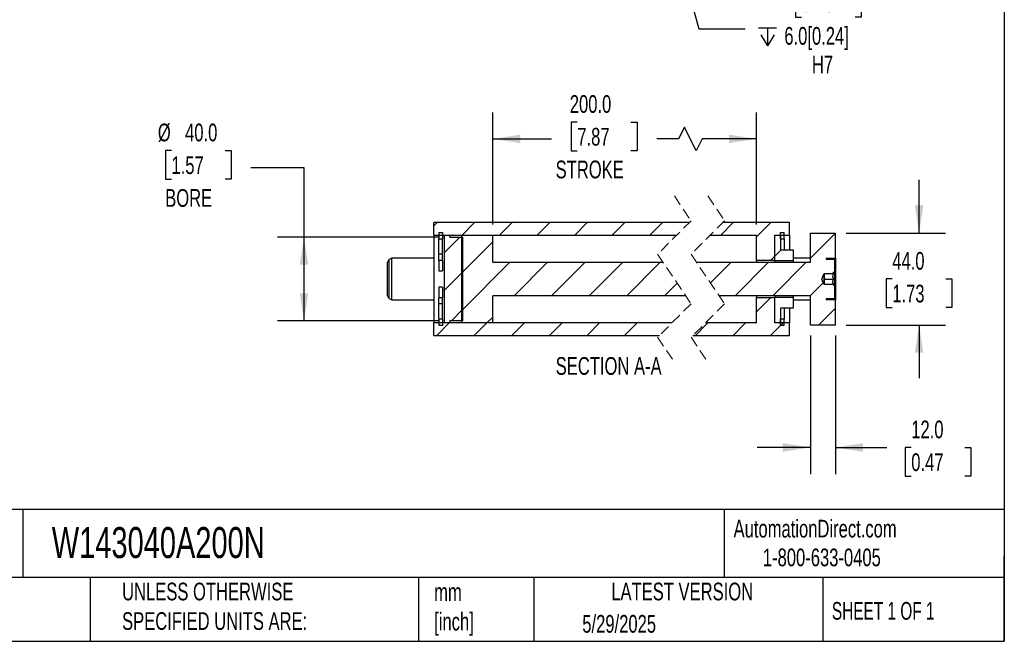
# Model space of a CAD drawing. Header units: millimetres. Extents: x 25 to 1095, y 25 to 838.
# Tile 3 of 5: x 621 to 1092, y 25 to 323. Entities that reach past the tile are written whole.
import ezdxf

# ---------------------------------------------------------------- set-up
doc = ezdxf.new("R2010")
doc.units = ezdxf.units.MM
doc.header["$LTSCALE"] = 4
doc.linetypes.add('SLD-Dashed', pattern=[1.905, 1.27, -0.635])
doc.linetypes.add('SLD-Solid', pattern=[0])
doc.layers.add('DIMENSIONS', color=140, linetype='SLD-Solid', lineweight=25)
doc.layers.add('TEXT', color=140, linetype='SLD-Solid', lineweight=25)
doc.layers.add('HATCH', color=6, linetype='SLD-Solid')
doc.styles.add('SLDTEXTSTYLE0', font='TXT', dxfattribs={"width": 0.7})
doc.styles.add('SLDTEXTSTYLE1', font='TXT', dxfattribs={"width": 0.65})
doc.dimstyles.new('SLDDIMSTYLE0', dxfattribs={"dimtxt": 8.632031, "dimasz": 13.208, "dimexe": 0, "dimexo": 0.0625, "dimgap": 2.158008, "dimtad": 0, "dimtih": 1, "dimtoh": 1, "dimrnd": 1e-09, "dimzin": 4, "dimdsep": 46, "dimtxsty": 'SLDTEXTSTYLE0', "dimsah": 1, "dimcen": 0.09, "dimadec": 0, "dimazin": 1, "dimtfac": 1, "dimtmove": 0, "dimatfit": 0, "dimfxl": 0, "dimfrac": 2, "dimtolj": 1, "dimtzin": 12, "dimarcsym": 0})
doc.dimstyles.new('SLDDIMSTYLE3', dxfattribs={"dimtxt": 8.632031, "dimasz": 13.208, "dimexe": 0, "dimexo": 0.0625, "dimgap": 2.158008, "dimtad": 0, "dimtih": 1, "dimtoh": 1, "dimrnd": 1e-09, "dimzin": 4, "dimdsep": 46, "dimtxsty": 'SLDTEXTSTYLE0', "dimsah": 1, "dimcen": 0.09, "dimadec": 0, "dimazin": 1, "dimtfac": 1, "dimtofl": 0, "dimtmove": 0, "dimatfit": 3, "dimfxl": 0, "dimfrac": 2, "dimtolj": 1, "dimtzin": 12, "dimarcsym": 0})
doc.dimstyles.new('SLDDIMSTYLE4', dxfattribs={"dimtxt": 8.632031, "dimasz": 13.208, "dimexe": 0, "dimexo": 0.0625, "dimgap": 2.158008, "dimtad": 0, "dimtih": 1, "dimtoh": 1, "dimrnd": 1e-09, "dimzin": 4, "dimdsep": 46, "dimtxsty": 'SLDTEXTSTYLE0', "dimsah": 1, "dimcen": 0, "dimadec": 0, "dimazin": 1, "dimtfac": 1, "dimtofl": 0, "dimtmove": 0, "dimatfit": 3, "dimfxl": 0, "dimfrac": 2, "dimtolj": 1, "dimtzin": 12, "dimarcsym": 0})

# ---------------------------------------------------------------- blocks, each defined once
blk = doc.blocks.new('SW_SYMBOL_HOLE_DEPTH')
at = {"layer": 'DIMENSIONS', "color": 0}
for p, q in [((0, 3500), (3200, 3500)), ((400, 2220), (1600, 300)), ((1600, 3500), (1600, 300)), ((2800, 2220), (1600, 300))]:
    blk.add_line(p, q, dxfattribs=at)
blk = doc.blocks.new('_D_17')
at = {"layer": 'DIMENSIONS'}
for p, q in [((919.43, 417.75), (946.11, 318.19)), ((995.22, 337.58), (992.32, 337.58)), ((992.32, 337.58), (992.32, 323.86)), ((1020.87, 337.58), (1023.77, 337.58)), ((1023.77, 337.58), (1023.77, 323.86)), ((992.32, 323.86), (995.22, 323.86)), ((1023.77, 323.86), (1020.87, 323.86)), ((946.11, 318.19), (968.33, 318.19))]:
    blk.add_line(p, q, dxfattribs=at)
blk.add_solid([(919.43, 417.75), (920.89, 404.46), (924.81, 405.51)], dxfattribs=at)
at = {"layer": 'DIMENSIONS', "xscale": 0.002688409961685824, "yscale": 0.002688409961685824, "zscale": 0.002688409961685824}
blk.add_blockref('SW_SYMBOL_HOLE_DEPTH', (974.68, 309.35), dxfattribs=at)
at = {"layer": 'DIMENSIONS', "char_height": 8.467, "attachment_point": 1, "style": 'SLDTEXTSTYLE0'}
for s, insert in [('%%c', (992.29, 350.43)), ('4.0', (1005.33, 350.43)), ('0.16', (995.22, 334.78)), ('6.0[0.24]', (987.03, 319.13)), ('H7', (1000.21, 305.41))]:
    blk.add_mtext(s, dxfattribs=dict(at, insert=insert))
blk = doc.blocks.new('_D_32')
at = {"layer": 'DIMENSIONS'}
for p, q in [((1051.46, 220.63), (1051.46, 246.03)), ((1016.58, 220.63), (1064.16, 220.63)), ((1038.64, 198.72), (1035.74, 198.72)), ((1035.74, 198.72), (1035.74, 185)), ((1064.29, 198.72), (1067.19, 198.72)), ((1067.19, 198.72), (1067.19, 185)), ((1035.74, 185), (1038.64, 185)), ((1067.19, 185), (1064.29, 185)), ((1016.58, 176.63), (1064.16, 176.63)), ((1051.46, 176.63), (1051.46, 151.23))]:
    blk.add_line(p, q, dxfattribs=at)
for points in [[(1051.46, 220.63), (1053.49, 233.84), (1049.43, 233.84)], [(1051.46, 176.63), (1049.43, 163.42), (1053.49, 163.42)]]:
    blk.add_solid(points, dxfattribs=at)
at = {"layer": 'DIMENSIONS', "char_height": 8.467, "attachment_point": 1, "style": 'SLDTEXTSTYLE0'}
for s, insert in [('44.0', (1038.64, 211.56)), ('1.73', (1038.64, 195.91))]:
    blk.add_mtext(s, dxfattribs=dict(at, insert=insert))
blk = doc.blocks.new('_D_33')
at = {"layer": 'DIMENSIONS'}
for p, q in [((999.5, 171.55), (999.5, 105.38)), ((1011.5, 171.55), (1011.5, 105.38)), ((999.5, 118.08), (974.1, 118.08)), ((1011.5, 118.08), (1036.02, 118.08)), ((1047.72, 118.08), (1044.82, 118.08)), ((1044.82, 118.08), (1044.82, 104.36)), ((1073.37, 118.08), (1076.27, 118.08)), ((1076.27, 118.08), (1076.27, 104.36)), ((1044.82, 104.36), (1047.72, 104.36)), ((1076.27, 104.36), (1073.37, 104.36))]:
    blk.add_line(p, q, dxfattribs=at)
for points in [[(999.5, 118.08), (986.29, 120.11), (986.29, 116.05)], [(1011.5, 118.08), (1024.71, 116.05), (1024.71, 120.11)]]:
    blk.add_solid(points, dxfattribs=at)
at = {"layer": 'DIMENSIONS', "char_height": 8.467, "attachment_point": 1, "style": 'SLDTEXTSTYLE0'}
for s, insert in [('12.0', (1047.72, 130.93)), ('0.47', (1047.72, 115.28))]:
    blk.add_mtext(s, dxfattribs=dict(at, insert=insert))
blk = doc.blocks.new('_D_34')
at = {"layer": 'DIMENSIONS'}
for p, q in [((847.65, 224.71), (847.65, 278.33)), ((973.75, 224.71), (973.75, 278.33)), ((888.06, 273.7), (885.17, 273.7)), ((885.17, 273.7), (885.17, 259.99)), ((913.71, 273.7), (916.61, 273.7)), ((916.61, 273.7), (916.61, 259.99)), ((939.3, 271.27), (936.47, 265.63)), ((944.94, 259.99), (939.3, 271.27)), ((847.65, 265.63), (875.77, 265.63)), ((936.47, 265.63), (926.01, 265.63)), ((947.76, 265.63), (944.94, 259.99)), ((973.75, 265.63), (947.76, 265.63)), ((885.17, 259.99), (888.06, 259.99)), ((916.61, 259.99), (913.71, 259.99))]:
    blk.add_line(p, q, dxfattribs=at)
for points in [[(847.65, 265.63), (860.85, 263.6), (860.85, 267.66)], [(973.75, 265.63), (960.54, 267.66), (960.54, 263.6)]]:
    blk.add_solid(points, dxfattribs=at)
at = {"layer": 'DIMENSIONS', "char_height": 8.467, "attachment_point": 1, "style": 'SLDTEXTSTYLE0'}
for s, insert in [('200.0', (884.47, 286.55)), ('7.87', (888.06, 270.9)), ('STROKE', (877.7, 255.25))]:
    blk.add_mtext(s, dxfattribs=dict(at, insert=insert))
blk = doc.blocks.new('_D_35')
at = {"layer": 'DIMENSIONS'}
for p, q in [((694.04, 260.09), (691.14, 260.09)), ((691.14, 260.09), (691.14, 246.37)), ((719.69, 260.09), (722.58, 260.09)), ((722.58, 260.09), (722.58, 246.37)), ((732, 252.02), (757.4, 252.02)), ((757.4, 252.02), (757.4, 218.63)), ((691.14, 246.37), (694.04, 246.37)), ((722.58, 246.37), (719.69, 246.37)), ((822.07, 218.63), (744.7, 218.63)), ((757.4, 218.63), (757.4, 178.63)), ((822.07, 178.63), (744.7, 178.63))]:
    blk.add_line(p, q, dxfattribs=at)
for points in [[(757.4, 218.63), (755.36, 205.42), (759.43, 205.42)], [(757.4, 178.63), (759.43, 191.84), (755.36, 191.84)]]:
    blk.add_solid(points, dxfattribs=at)
at = {"layer": 'DIMENSIONS', "char_height": 8.467, "attachment_point": 1, "style": 'SLDTEXTSTYLE0'}
for s, insert in [('%%c', (687.52, 272.94)), ('40.0', (700.55, 272.94)), ('1.57', (694.04, 257.29)), ('BORE', (691.05, 241.63))]:
    blk.add_mtext(s, dxfattribs=dict(at, insert=insert))
blk = doc.blocks.new('SW_HATCH_1')
at = {"layer": 'HATCH', "color": 0}
for p, q in [((-166.01, 47.46), (-167.6, 45.87)), ((-148.05, 47.46), (-154.05, 41.46)), ((-130.09, 47.46), (-136.09, 41.46)), ((-112.13, 47.46), (-118.13, 41.46)), ((-94.17, 47.46), (-100.17, 41.46)), ((-76.21, 47.46), (-82.21, 41.46)), ((-58.25, 47.46), (-64.25, 41.46)), ((-24.38, 47.46), (-30.38, 41.46)), ((-6.42, 47.46), (-13.25, 40.63)), ((24.5, 42.46), (12.5, 30.46)), ((-155.05, 40.46), (-162.6, 32.91)), ((-154.05, 41.46), (-154.35, 41.16)), ((-139.35, 38.2), (-154.35, 23.2)), ((-1.46, 34.46), (-4.5, 31.42)), ((-131.13, 28.46), (-154.35, 5.24)), ((-113.17, 28.46), (-129.17, 12.46)), ((-95.21, 28.46), (-111.21, 12.46)), ((-77.25, 28.46), (-93.25, 12.46)), ((-59.29, 28.46), (-75.29, 12.46)), ((-25.42, 28.46), (-35.29, 18.59)), ((-7.46, 28.46), (-23.46, 12.46)), ((-4.5, 31.42), (-6.61, 29.31)), ((10.5, 28.46), (-5.5, 12.46)), ((-153.6, 23.95), (-162.6, 14.95)), ((24, 24), (22.96, 22.96)), ((-51.25, 18.54), (-57.33, 12.46)), ((18.68, 18.68), (12.46, 12.46)), ((-6.35, 11.61), (-13.25, 4.71)), ((-153.6, 5.99), (-159.13, 0.46)), ((24.5, 6.54), (16.42, -1.54)), ((-139.35, 2.28), (-142.17, -0.54)), ((0, 0), (-1.75, -1.75)), ((-160.13, -0.54), (-166.13, -6.54)), ((-159.85, -0.26), (-160.13, -0.54)), ((-142.17, -0.54), (-148.17, -6.54)), ((-124.21, -0.54), (-130.21, -6.54)), ((-106.25, -0.54), (-112.25, -6.54)), ((-88.29, -0.54), (-94.29, -6.54)), ((-70.33, -0.54), (-76.33, -6.54)), ((-36.46, -0.54), (-42.46, -6.54)), ((-18.5, -0.54), (-24.5, -6.54)), ((-0.54, -0.54), (-6.54, -6.54))]:
    blk.add_line(p, q, dxfattribs=at)

msp = doc.modelspace()

# ---------------------------------------------------------------- linework, layer by layer
at = {"color": 7, "linetype": 'SLD-Dashed', "lineweight": 18}
for p, q in [((934.455, 238.33), (942.455, 226.48)), ((950.455, 238.33), (958.455, 226.48)), ((942.455, 226.48), (926.455, 210.48)), ((958.455, 226.48), (942.455, 210.48)), ((926.455, 210.48), (942.455, 186.78)), ((942.455, 210.48), (958.455, 186.78)), ((942.455, 186.78), (926.455, 170.78)), ((958.455, 186.78), (942.455, 170.78)), ((926.455, 170.78), (934.455, 158.93)), ((942.455, 170.78), (950.455, 158.93))]:
    msp.add_line(p, q, dxfattribs=at)
for p, q in [((941.605, 225.63), (819.397, 225.63)), ((819.397, 219.63), (819.397, 225.63)), ((989.501, 225.63), (957.605, 225.63)), ((989.501, 219.63), (989.501, 225.63)), ((819.397, 219.63), (935.605, 219.63)), ((819.397, 219.63), (819.397, 177.63)), ((821.897, 220.856), (823.647, 220.856)), ((821.897, 220.856), (821.897, 217.81)), ((821.897, 217.81), (823.647, 217.81)), ((821.897, 210.55), (821.897, 217.81)), ((823.647, 220.856), (823.647, 217.81)), ((823.647, 210.55), (823.647, 217.81)), ((824.397, 219.63), (827.147, 219.63)), ((824.397, 219.63), (824.397, 177.63)), ((827.147, 218.63), (827.147, 219.63)), ((827.147, 218.63), (833.397, 218.63)), ((832.647, 219.63), (832.647, 177.63)), ((832.647, 219.63), (847.647, 219.63)), ((833.397, 178.63), (833.397, 218.63)), ((847.647, 206.63), (847.647, 219.63)), ((951.605, 219.63), (973.751, 219.63)), ((973.751, 207.48), (973.751, 219.63)), ((982.501, 219.63), (985.251, 219.63)), ((982.501, 207.48), (982.501, 219.63)), ((982.501, 219.63), (989.501, 219.63)), ((982.501, 207.48), (982.501, 219.63)), ((985.251, 220.856), (987.001, 220.856)), ((985.251, 217.81), (985.251, 220.856)), ((985.251, 219.63), (985.251, 212.63)), ((985.251, 217.81), (987.001, 217.81)), ((987.001, 217.81), (987.001, 220.856)), ((987.001, 217.81), (987.001, 212.63)), ((989.501, 219.63), (989.501, 212.63)), ((999.501, 220.63), (1011.501, 220.63)), ((999.501, 206.63), (999.501, 220.63)), ((1011.501, 208.63), (1011.501, 220.63)), ((985.251, 212.63), (991.251, 212.63)), ((991.251, 212.63), (991.251, 207.48)), ((799.397, 208.63), (798.147, 207.908)), ((798.147, 189.352), (798.147, 207.908)), ((819.397, 208.63), (799.397, 208.63)), ((799.397, 188.63), (799.397, 208.63)), ((823.647, 210.55), (821.897, 210.55)), ((821.897, 207.561), (821.897, 210.55)), ((823.647, 207.561), (821.897, 207.561)), ((821.897, 207.561), (821.897, 202.56)), ((823.647, 207.561), (823.647, 210.55)), ((823.647, 207.561), (823.647, 202.56)), ((982.501, 207.48), (973.751, 207.48)), ((973.751, 207.48), (973.751, 206.63)), ((982.501, 207.48), (991.251, 207.48)), ((982.501, 207.48), (982.501, 206.63)), ((982.501, 207.48), (982.501, 206.63)), ((999.501, 208.63), (991.251, 208.63)), ((991.251, 207.48), (991.251, 206.63)), ((1007.001, 208.63), (1011.501, 208.63)), ((1007.001, 208.63), (1007.001, 208.13)), ((1007.001, 208.13), (1010.751, 208.13)), ((1011.001, 207.88), (1011.001, 201.88)), ((1011.501, 208.63), (1011.501, 188.63)), ((797.397, 190.651), (797.397, 206.609)), ((821.897, 202.56), (823.647, 202.56)), ((847.647, 206.63), (929.054, 206.63)), ((945.054, 206.63), (999.501, 206.63)), ((1005.027, 198.63), (1005.936, 201.13)), ((1005.936, 196.13), (1005.027, 198.63)), ((1005.936, 201.13), (1006.001, 201.13)), ((1005.936, 201.13), (1005.936, 196.13)), ((1010.251, 201.13), (1006.001, 201.13)), ((1006.001, 201.13), (1006.001, 199.88)), ((1006.001, 199.88), (1006.001, 197.38)), ((1006.001, 198.63), (1010.637, 198.63)), ((1010.251, 201.13), (1011.001, 201.88)), ((1010.637, 201.13), (1010.251, 201.13)), ((1011.001, 201.88), (1011.001, 195.38)), ((823.647, 194.7), (821.897, 194.7)), ((821.897, 194.7), (821.897, 189.699)), ((823.647, 194.7), (823.647, 189.699)), ((1006.001, 196.13), (1005.936, 196.13)), ((1006.001, 197.38), (1006.001, 196.13)), ((1006.001, 196.13), (1010.251, 196.13)), ((1011.001, 195.38), (1010.251, 196.13)), ((1010.251, 196.13), (1010.637, 196.13)), ((1011.001, 195.38), (1011.001, 189.38)), ((798.147, 189.352), (799.397, 188.63)), ((799.397, 188.63), (819.397, 188.63)), ((823.647, 189.699), (821.897, 189.699)), ((821.897, 186.71), (821.897, 189.699)), ((823.647, 186.71), (823.647, 189.699)), ((939.855, 190.63), (847.647, 190.63)), ((847.647, 177.63), (847.647, 190.63)), ((999.501, 190.63), (955.855, 190.63)), ((973.751, 190.63), (973.751, 189.78)), ((973.751, 177.63), (973.751, 189.78)), ((973.751, 189.78), (982.501, 189.78)), ((982.501, 190.63), (982.501, 189.78)), ((982.501, 190.63), (982.501, 189.78)), ((991.251, 189.78), (982.501, 189.78)), ((982.501, 177.63), (982.501, 189.78)), ((982.501, 177.63), (982.501, 189.78)), ((991.251, 190.63), (991.251, 189.78)), ((991.251, 189.78), (991.251, 184.63)), ((991.251, 188.63), (999.501, 188.63)), ((999.501, 176.63), (999.501, 190.63)), ((1010.751, 189.13), (1007.001, 189.13)), ((1007.001, 189.13), (1007.001, 188.63)), ((1011.501, 188.63), (1007.001, 188.63)), ((1011.501, 176.63), (1011.501, 188.63)), ((823.647, 186.71), (821.897, 186.71)), ((821.897, 179.45), (821.897, 186.71)), ((823.647, 179.45), (823.647, 186.71)), ((991.251, 184.63), (985.251, 184.63)), ((985.251, 184.63), (985.251, 177.63)), ((987.001, 184.63), (987.001, 179.45)), ((989.501, 184.63), (989.501, 177.63)), ((823.647, 179.45), (821.897, 179.45)), ((821.897, 179.45), (821.897, 176.404)), ((823.647, 179.45), (823.647, 176.404)), ((987.001, 179.45), (985.251, 179.45)), ((985.251, 176.404), (985.251, 179.45)), ((987.001, 176.404), (987.001, 179.45)), ((933.305, 177.63), (819.397, 177.63)), ((819.397, 171.63), (819.397, 177.63)), ((823.647, 176.404), (821.897, 176.404)), ((827.147, 177.63), (824.397, 177.63)), ((833.397, 178.63), (827.147, 178.63)), ((827.147, 177.63), (827.147, 178.63)), ((847.647, 177.63), (832.647, 177.63)), ((973.751, 177.63), (949.305, 177.63)), ((985.251, 177.63), (982.501, 177.63)), ((989.501, 177.63), (982.501, 177.63)), ((987.001, 176.404), (985.251, 176.404)), ((989.501, 171.63), (989.501, 177.63)), ((1011.501, 176.63), (999.501, 176.63)), ((819.397, 171.63), (927.305, 171.63)), ((943.305, 171.63), (989.501, 171.63))]:
    msp.add_line(p, q)
for centre, radius, start, end in [((798.897, 206.609), 1.5, 120.00021, 180.00044), ((1010.751, 207.88), 0.25, 0.00052, 89.99884), ((798.897, 190.651), 1.5, 179.99956, 239.99979), ((1010.751, 189.38), 0.25, 270.00116, 359.99948)]:
    msp.add_arc(centre, radius, start, end)
for points in [[(1010.637, 198.63), (1010.466, 198.986), (1010.173, 199.592), (1010.306, 200.499), (1010.535, 200.935), (1010.637, 201.13)], [(1010.637, 196.13), (1010.466, 196.486), (1010.173, 197.092), (1010.306, 197.999), (1010.535, 198.435), (1010.637, 198.63)]]:
    msp.add_open_spline(points, degree=3, knots=[0, 0, 0, 0, 0.4397724, 0.7488485, 1, 1, 1, 1])
at = {"layer": 'TEXT'}
for p, q in [((1092.2, 838.2), (1092.2, 25.4)), ((1092.2, 88.504), (25.4, 88.504)), ((623.036, 88.504), (623.036, 55.88)), ((958.302, 88.504), (958.302, 55.88)), ((1092.2, 25.4), (1092.2, 66.04)), ((1092.2, 55.88), (25.4, 55.88)), ((655.121, 55.88), (655.121, 25.4)), ((812.097, 55.88), (812.097, 25.4)), ((867.248, 55.88), (867.248, 25.4)), ((1005.395, 55.88), (1005.395, 25.4)), ((25.4, 25.4), (1092.2, 25.4))]:
    msp.add_line(p, q, dxfattribs=at)

# ---------------------------------------------------------------- block references
at = {"layer": 'HATCH'}
msp.add_blockref('SW_HATCH_1', (987.001, 178.17), dxfattribs=at)

# ---------------------------------------------------------------- texts
at = {"layer": 'TEXT'}
for s, insert, char_height, attachment_point, style in [('SECTION A-A', (903.063, 161.291), 8.46667, 2, 'SLDTEXTSTYLE0'), ('W143040A200N', (636.831, 80.026), 14.81667, 1, 'SLDTEXTSTYLE0'), ('AutomationDirect.com', (962.78, 83.506), 8.46667, 1, 'SLDTEXTSTYLE0'), ('1-800-633-0405', (976.766, 69.748), 8.46667, 1, 'SLDTEXTSTYLE0'), ('UNLESS OTHERWISE ^JSPECIFIED UNITS ARE:', (670.432, 53.442), 8.46667, 1, 'SLDTEXTSTYLE0'), ('LATEST VERSION', (938.209, 53.456), 8.46667, 2, 'SLDTEXTSTYLE0'), ('mm^J[inch]', (819.629, 53.189), 8.4667, 1, 'SLDTEXTSTYLE0'), ('SHEET 1 OF 1', (1009.765, 44.206), 8.46667, 1, 'SLDTEXTSTYLE1'), ('5/29/2025', (890.451, 37.988), 8.4667, 1, 'SLDTEXTSTYLE0')]:
    msp.add_mtext(s, dxfattribs=dict(at, insert=insert, char_height=char_height, attachment_point=attachment_point, style=style))

# ---------------------------------------------------------------- dimensions: what is measured, and where the dimension line sits
at = {"layer": 'DIMENSIONS'}
dim = msp.add_diameter_dim_2p(p1=(918.397, 421.61), p2=(919.433, 417.747), text='<>\\P{\\fGDT;x}6.0[0.24]\\PH7', dimstyle='SLDDIMSTYLE4', dxfattribs=at)
dim.commit()
dim.dimension.update_dxf_attribs({"geometry": '_D_17', "text_midpoint": (1008.045, 322.648), "dimtype": 163})
dim = msp.add_linear_dim(base=(847.647, 265.63), p1=(973.751, 219.63), p2=(847.647, 219.63), text='200.0\\PSTROKE', dimstyle='SLDDIMSTYLE3', dxfattribs=at)
dim.commit()
dim.dimension.update_dxf_attribs({"geometry": '_D_34', "text_midpoint": (900.889, 265.63), "dimtype": 160})
dim = msp.add_linear_dim(base=(757.397, 178.63), p1=(827.147, 218.63), p2=(827.147, 178.63), angle=90, text='%%c<>\\PBORE', dimstyle='SLDDIMSTYLE3', dxfattribs=at)
dim.commit()
dim.dimension.update_dxf_attribs({"geometry": '_D_35', "text_midpoint": (757.397, 252.016), "dimtype": 160})
dim = msp.add_linear_dim(base=(1051.463, 220.63), p1=(1011.501, 176.63), p2=(1011.501, 220.63), angle=90, dimstyle='SLDDIMSTYLE0', dxfattribs=at)
dim.commit()
dim.dimension.update_dxf_attribs({"geometry": '_D_32', "text_midpoint": (1051.463, 198.717), "dimtype": 160})
dim = msp.add_linear_dim(base=(999.501, 118.081), p1=(1011.501, 176.63), p2=(999.501, 176.63), dimstyle='SLDDIMSTYLE0', dxfattribs=at)
dim.commit()
dim.dimension.update_dxf_attribs({"geometry": '_D_33', "text_midpoint": (1060.543, 118.081), "dimtype": 160})

doc.saveas('drawing.dxf')
